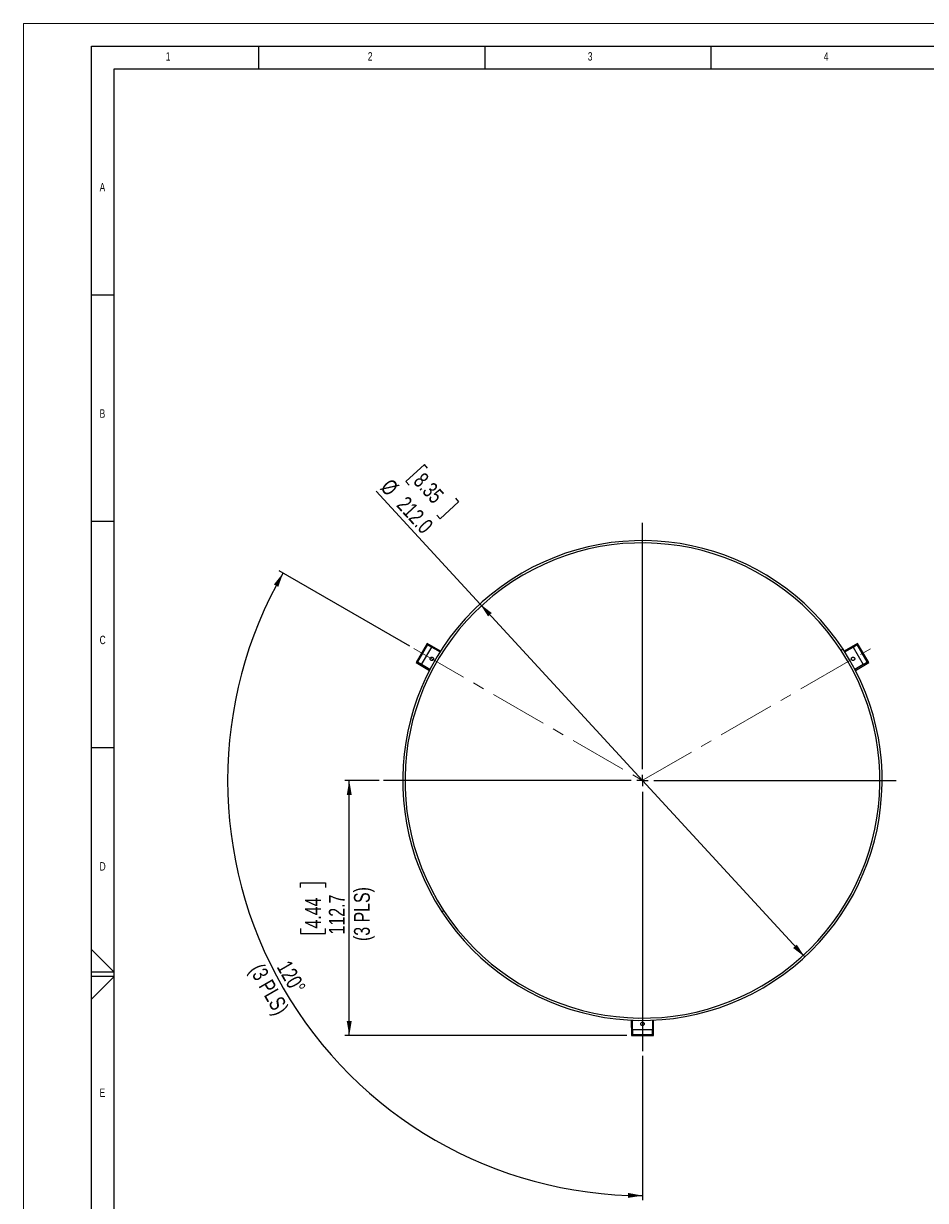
# Model space of a CAD drawing. Header units: millimetres. Extents: x 0 to 594, y 0 to 420.
# Tile 6 of 40: x 0 to 199, y 160 to 420. Entities that reach past the tile are written whole.
import ezdxf

# ---------------------------------------------------------------- set-up
doc = ezdxf.new("R2010")
doc.units = ezdxf.units.MM
doc.linetypes.add('CENTERX2', pattern=[20.32, 12.7, -2.54, 2.54, -2.54])
doc.layers.add('FORMAT', color=7, linetype='Continuous')
doc.layers.add('SLD-0', color=7, linetype='Continuous')
doc.styles.add('SLDTEXTSTYLE0', font='TXT', dxfattribs={"width": 0.75})
doc.dimstyles.new('SLDDIMSTYLE0', dxfattribs={"dimtxt": 3.5, "dimasz": 3.2, "dimexe": 0, "dimexo": 0.0625, "dimgap": 0.875, "dimtad": 1, "dimdec": 1, "dimlfac": 2, "dimrnd": 1e-09, "dimzin": 4, "dimdsep": 46, "dimtxsty": 'SLDTEXTSTYLE0', "dimsah": 1, "dimcen": 0, "dimadec": 0, "dimazin": 1, "dimtfac": 1, "dimtdec": 1, "dimtmove": 0, "dimatfit": 3, "dimfxl": 1, "dimfrac": 2, "dimtolj": 1, "dimtzin": 12, "dimarcsym": 0})
doc.dimstyles.new('SLDDIMSTYLE1', dxfattribs={"dimtxt": 3.5, "dimasz": 3.2, "dimexe": 0, "dimexo": 0.0625, "dimgap": 0.875, "dimtad": 1, "dimdec": 1, "dimlfac": 2, "dimrnd": 1e-09, "dimzin": 12, "dimdsep": 46, "dimtxsty": 'SLDTEXTSTYLE0', "dimsah": 1, "dimcen": 0.09, "dimadec": 0, "dimazin": 3, "dimtfac": 1, "dimtdec": 1, "dimtofl": 0, "dimtmove": 0, "dimatfit": 3, "dimfxl": 1, "dimfrac": 2, "dimtolj": 1, "dimtzin": 12, "dimarcsym": 0})
doc.dimstyles.new('SLDDIMSTYLE2', dxfattribs={"dimtxt": 3.5, "dimasz": 3.2, "dimexe": 0, "dimexo": 0.0625, "dimgap": 0.875, "dimtad": 1, "dimdec": 4, "dimlfac": 2, "dimzin": 12, "dimdsep": 46, "dimtxsty": 'SLDTEXTSTYLE0', "dimsah": 1, "dimcen": 0.09, "dimadec": 0, "dimazin": 3, "dimtfac": 1, "dimtdec": 0, "dimtofl": 0, "dimtmove": 0, "dimatfit": 3, "dimfxl": 1, "dimfrac": 2, "dimtolj": 1, "dimtzin": 12, "dimarcsym": 0})

# ---------------------------------------------------------------- blocks, each defined once
blk = doc.blocks.new('_D')
at = {"layer": 'SLD-0', "color": 7, "transparency": 16777216}
for p, q in [((88.59, 322.59), (84.5, 318.83)), ((89.31, 321.81), (88.59, 322.59)), ((84.5, 318.83), (85.22, 318.05)), ((100.91, 291.79), (77.96, 316.71)), ((95.44, 315.15), (96.16, 314.37)), ((96.16, 314.37), (92.08, 310.6)), ((92.08, 310.6), (91.35, 311.39)), ((100.91, 291.79), (172.67, 213.84))]:
    blk.add_line(p, q, dxfattribs=at)
for points in [[(100.91, 291.79), (102.67, 289.06), (103.48, 289.81)], [(172.67, 213.84), (170.9, 216.57), (170.1, 215.82)]]:
    blk.add_solid(points, dxfattribs=at)
at = {"layer": 'SLD-0', "color": 7, "transparency": 16777216, "char_height": 3.5, "attachment_point": 1, "rotation": 312.6349, "style": 'SLDTEXTSTYLE0'}
for s, insert in [('8.35', (88.54, 321.1)), ('%%c', (81.27, 319.75)), ('212.0', (84.84, 315.87))]:
    blk.add_mtext(s, dxfattribs=dict(at, insert=insert))
blk = doc.blocks.new('_D_1')
at = {"layer": 'SLD-0', "color": 7, "transparency": 16777216}
for p, q in [((78.58, 252.82), (70.99, 252.82)), ((71.99, 196.48), (71.99, 252.82)), ((61.19, 229.17), (61.19, 230.24)), ((61.19, 230.24), (66.75, 230.24)), ((66.75, 230.24), (66.75, 229.17)), ((61.19, 220.12), (61.19, 219.05)), ((61.19, 219.05), (66.75, 219.05)), ((66.75, 219.05), (66.75, 220.12)), ((133.34, 196.48), (70.99, 196.48))]:
    blk.add_line(p, q, dxfattribs=at)
for points in [[(71.99, 252.82), (71.44, 249.62), (72.54, 249.62)], [(71.99, 196.48), (72.54, 199.68), (71.44, 199.68)]]:
    blk.add_solid(points, dxfattribs=at)
at = {"layer": 'SLD-0', "color": 7, "transparency": 16777216, "char_height": 3.5, "attachment_point": 1, "rotation": 90, "style": 'SLDTEXTSTYLE0'}
for s, insert in [('(3 PLS)', (73.03, 217.37)), ('4.44', (62.24, 220.12)), ('112.7', (67.48, 218.83))]:
    blk.add_mtext(s, dxfattribs=dict(at, insert=insert))
blk = doc.blocks.new('_D_2')
at = {"layer": 'SLD-0', "color": 7, "transparency": 16777216}
for p, q in [((85.4, 282.48), (56.51, 299.16)), ((136.79, 192.04), (136.79, 160.13))]:
    blk.add_line(p, q, dxfattribs=at)
blk.add_arc((136.79, 252.82), 91.69, 150, 270, dxfattribs=at)
for points in [[(57.38, 298.66), (55.35, 296.13), (56.31, 295.59)], [(136.79, 161.13), (133.6, 161.73), (133.58, 160.63)]]:
    blk.add_solid(points, dxfattribs=at)
at = {"layer": 'SLD-0', "color": 7, "transparency": 16777216, "char_height": 3.5, "attachment_point": 1, "rotation": 300, "style": 'SLDTEXTSTYLE0'}
for s, insert in [('(3 PLS)', (52.84, 212.75)), ('120°', (58.89, 213.4))]:
    blk.add_mtext(s, dxfattribs=dict(at, insert=insert))
blk = doc.blocks.new('SW_CENTERMARKSYMBOL_0')
at = {"layer": 'SLD-0', "color": 0}
for p, q in [((0, 2.5), (0, 56.89)), ((-2.5, 0), (-57.2, 0)), ((0, 0), (-1.25, 0)), ((0, 0), (0, 1.25)), ((0, 0), (0, -1.25)), ((0, 0), (1.25, 0)), ((2.5, 0), (56.1, 0)), ((0, -2.5), (0, -59.78))]:
    blk.add_line(p, q, dxfattribs=at)

msp = doc.modelspace()

# ---------------------------------------------------------------- linework, layer by layer
at = {"color": 7, "linetype": 'Continuous', "lineweight": 18}
for p, q in [((0.000041, 0.000053), (0.000041, 420.000053)), ((0.000041, 420.000053), (594.000041, 420.000053))]:
    msp.add_line(p, q, dxfattribs=at)
at = {"color": 7, "linetype": 'Continuous', "lineweight": 25}
for p, q in [((89.218888, 283.098796), (86.77625, 278.868022)), ((87.049577, 278.94126), (89.292126, 282.825469)), ((89.30171, 282.789702), (87.085343, 278.950844)), ((87.989329, 278.428923), (90.205699, 282.267789)), ((89.292126, 282.825469), (89.218888, 283.098796)), ((92.192661, 281.411213), (89.218888, 283.098796)), ((89.30171, 282.789702), (89.292126, 282.825469)), ((89.292126, 282.825469), (90.218788, 282.29046)), ((90.206435, 282.267359), (89.30171, 282.789702)), ((90.206437, 282.267362), (90.218788, 282.29046)), ((90.206437, 282.267362), (92.062545, 281.207282)), ((90.218788, 282.29046), (92.076598, 281.229407)), ((181.135557, 281.789459), (180.716972, 281.515987)), ((184.354158, 283.098796), (181.380386, 281.411213)), ((181.496448, 281.229407), (183.354258, 282.29046)), ((181.510502, 281.207282), (183.366609, 282.267362)), ((183.354258, 282.29046), (184.28092, 282.825469)), ((183.366609, 282.267362), (183.354258, 282.29046)), ((184.271337, 282.789702), (183.366611, 282.267359)), ((183.367348, 282.267789), (185.583718, 278.428923)), ((184.271337, 282.789702), (184.28092, 282.825469)), ((186.487703, 278.950844), (184.271337, 282.789702)), ((184.28092, 282.825469), (184.354158, 283.098796)), ((184.28092, 282.825469), (186.523469, 278.94126)), ((186.796797, 278.868022), (184.354158, 283.098796)), ((87.049577, 278.94126), (86.77625, 278.868022)), ((86.77625, 278.868022), (89.724626, 277.136451)), ((87.085343, 278.950844), (87.049577, 278.94126)), ((87.976239, 278.406252), (87.049577, 278.94126)), ((87.085343, 278.950844), (87.990069, 278.4285)), ((87.990067, 278.428497), (87.976239, 278.406252)), ((89.824043, 277.327867), (87.976239, 278.406252)), ((89.836177, 277.351101), (87.990067, 278.428497)), ((185.582979, 278.428497), (183.736869, 277.351101)), ((185.596807, 278.406252), (183.749003, 277.327867)), ((183.848421, 277.136451), (186.796797, 278.868022)), ((185.582977, 278.4285), (186.487703, 278.950844)), ((185.582979, 278.428497), (185.596807, 278.406252)), ((186.523469, 278.94126), (185.596807, 278.406252)), ((186.487703, 278.950844), (186.523469, 278.94126)), ((186.523469, 278.94126), (186.796797, 278.868022)), ((92.43749, 223.840728), (92.856074, 224.1142)), ((134.318488, 199.897616), (134.343885, 196.478461)), ((134.543974, 197.748568), (134.533968, 199.888006)), ((134.570153, 197.749421), (134.543974, 197.748568)), ((134.543974, 196.678551), (134.543974, 197.748568)), ((134.570153, 197.749421), (134.560156, 199.886897)), ((139.002893, 197.748568), (134.570153, 197.748568)), ((134.570157, 197.749421), (134.570157, 196.704734)), ((139.002889, 196.704734), (139.002889, 197.749421)), ((139.01289, 199.886897), (139.002893, 197.749421)), ((139.002893, 197.749421), (139.029072, 197.748568)), ((139.039078, 199.888006), (139.029072, 197.748568)), ((139.029072, 197.748568), (139.029072, 196.678551)), ((139.229162, 196.478461), (139.254558, 199.897616)), ((134.543974, 196.678551), (134.343885, 196.478461)), ((134.343885, 196.478461), (139.229162, 196.478461)), ((134.570157, 196.704734), (134.543974, 196.678551)), ((139.029072, 196.678551), (134.543974, 196.678551)), ((134.570157, 196.704734), (139.002889, 196.704734)), ((139.002889, 196.704734), (139.029072, 196.678551)), ((139.029072, 196.678551), (139.229162, 196.478461))]:
    msp.add_line(p, q, dxfattribs=at)
for radius, start, end in [(52.975, 33.15761964, 213.15761964), (52.475, 33.15761964, 213.15761964), (52.975, 213.15761964, 33.15761964), (52.475, 213.15761964, 33.15761964)]:
    msp.add_arc((136.786523, 252.815093), radius, start, end, dxfattribs=at)
for points in [[(90.562417, 279.502593), (90.550037, 279.483562), (90.523052, 279.442079), (90.46347, 279.386752), (90.382359, 279.339228), (90.278999, 279.311743), (90.16191, 279.316178), (90.046733, 279.359402), (89.951712, 279.437536), (89.889327, 279.53672), (89.861448, 279.639976), (89.862051, 279.733982), (89.880174, 279.813245), (89.902607, 279.857356), (89.912898, 279.877593)], [(89.912898, 279.877593), (89.925278, 279.896624), (89.952263, 279.938107), (90.011845, 279.993434), (90.092956, 280.040959), (90.196317, 280.068443), (90.313406, 280.064008), (90.428583, 280.020785), (90.523604, 279.942651), (90.585989, 279.843466), (90.613867, 279.740211), (90.613265, 279.646204), (90.595142, 279.566942), (90.572709, 279.52283), (90.562417, 279.502593)], [(183.010629, 279.502593), (183.000338, 279.52283), (182.977905, 279.566942), (182.959781, 279.646204), (182.959179, 279.740211), (182.987057, 279.843466), (183.049443, 279.942651), (183.144464, 280.020785), (183.259641, 280.064008), (183.376729, 280.068443), (183.48009, 280.040959), (183.561201, 279.993434), (183.620783, 279.938107), (183.647768, 279.896624), (183.660148, 279.877593)], [(183.660148, 279.877593), (183.67044, 279.857356), (183.692872, 279.813245), (183.710996, 279.733982), (183.711598, 279.639976), (183.68372, 279.53672), (183.621335, 279.437536), (183.526314, 279.359402), (183.411137, 279.316178), (183.294048, 279.311743), (183.190687, 279.339228), (183.109576, 279.386752), (183.049994, 279.442079), (183.023009, 279.483562), (183.010629, 279.502593)], [(136.786523, 198.690093), (136.763852, 198.691299), (136.714434, 198.693927), (136.636728, 198.717864), (136.555015, 198.764345), (136.479533, 198.840116), (136.424829, 198.943735), (136.404673, 199.065093), (136.424829, 199.186451), (136.479533, 199.290071), (136.555015, 199.365841), (136.636728, 199.412323), (136.714434, 199.436259), (136.763852, 199.438888), (136.786523, 199.440093)], [(136.786523, 199.440093), (136.809195, 199.438888), (136.858613, 199.436259), (136.936318, 199.412323), (137.018031, 199.365841), (137.093514, 199.290071), (137.148217, 199.186451), (137.168373, 199.065093), (137.148217, 198.943735), (137.093514, 198.840116), (137.018031, 198.764345), (136.936318, 198.717864), (136.858613, 198.693927), (136.809195, 198.691299), (136.786523, 198.690093)]]:
    msp.add_open_spline(points, degree=3, knots=[0, 0, 0, 0, 0.0568297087, 0.123874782, 0.2023938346, 0.2927174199, 0.3932938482, 0.5, 0.6067061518, 0.7072825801, 0.7976061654, 0.876125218, 0.9431702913, 1, 1, 1, 1], dxfattribs=at)
at = {"layer": 'FORMAT'}
for p, q in [((15.000041, 415.000053), (589.000041, 415.000053)), ((15.000041, 5.000053), (15.000041, 415.000053)), ((52.000041, 410.000053), (52.000041, 415.000053)), ((102.000041, 410.000053), (102.000041, 415.000053)), ((152.000041, 410.000053), (152.000041, 415.000053)), ((20.000041, 10.000053), (20.000041, 410.000053)), ((20.000041, 410.000053), (584.000041, 410.000053)), ((20.000041, 360.000053), (15.000041, 360.000053)), ((20.000041, 310.000053), (15.000041, 310.000053)), ((20.000041, 260.000053), (15.000041, 260.000053)), ((15.000041, 215.515376), (20.000041, 210.500053)), ((20.000041, 210.500053), (15.000041, 210.500053)), ((20.000041, 209.500053), (15.000041, 209.500053)), ((15.000041, 204.484731), (20.000041, 209.500053))]:
    msp.add_line(p, q, dxfattribs=at)
at = {"layer": 'SLD-0', "color": 7, "linetype": 'CENTERX2', "lineweight": 18}
for p, q in [((86.265518, 281.983409), (136.642321, 252.898348)), ((136.603064, 252.709173), (187.307528, 281.983409))]:
    msp.add_line(p, q, dxfattribs=at)

# ---------------------------------------------------------------- block references
at = {"layer": 'SLD-0', "color": 7}
msp.add_blockref('SW_CENTERMARKSYMBOL_0', (136.786523, 252.815093), dxfattribs=at)

# ---------------------------------------------------------------- texts
at = {"layer": 'FORMAT', "char_height": 1.852083, "attachment_point": 1, "style": 'SLDTEXTSTYLE0'}
for s, insert in [('1', (31.43459, 413.668016)), ('2', (76.092299, 413.668016)), ('3', (124.713124, 413.668016)), ('4', (176.880399, 413.668016)), ('A', (16.821627, 384.783249)), ('B', (16.821627, 334.783249)), ('C', (16.821627, 284.783249)), ('D', (16.821627, 234.783249)), ('E', (16.821627, 184.783249))]:
    msp.add_mtext(s, dxfattribs=dict(at, insert=insert))

# ---------------------------------------------------------------- dimensions: what is measured, and where the dimension line sits
at = {"layer": 'SLD-0', "color": 7}
dim = msp.add_diameter_dim_2p(p1=(100.905283, 291.787997), p2=(172.667763, 213.842189), dimstyle='SLDDIMSTYLE0', dxfattribs=at)
dim.commit()
dim.dimension.update_dxf_attribs({"geometry": '_D', "text_midpoint": (83.523002, 310.668022), "dimtype": 163})
dim = msp.add_angular_dim_2l(base=(57.380956, 206.970268), line1=((136.786523, 309.709785), (136.786523, 193.038533)), line2=((86.265518, 281.983409), (136.642321, 252.898348)), text='<>\\X(3 PLS)', dimstyle='SLDDIMSTYLE2', dxfattribs=at)
dim.commit()
dim.dimension.update_dxf_attribs({"geometry": '_D_2', "text_midpoint": (52.572139, 204.193896), "dimtype": 162})
dim = msp.add_linear_dim(base=(77.543112, 252.815093), p1=(134.343885, 196.478461), p2=(79.583736, 252.815093), angle=90, text='<>\\X(3 PLS)', dimstyle='SLDDIMSTYLE1', dxfattribs=at)
dim.commit()
dim.dimension.update_dxf_attribs({"geometry": '_D_1', "text_midpoint": (77.543112, 224.646777), "dimtype": 160})

doc.saveas('drawing.dxf')
